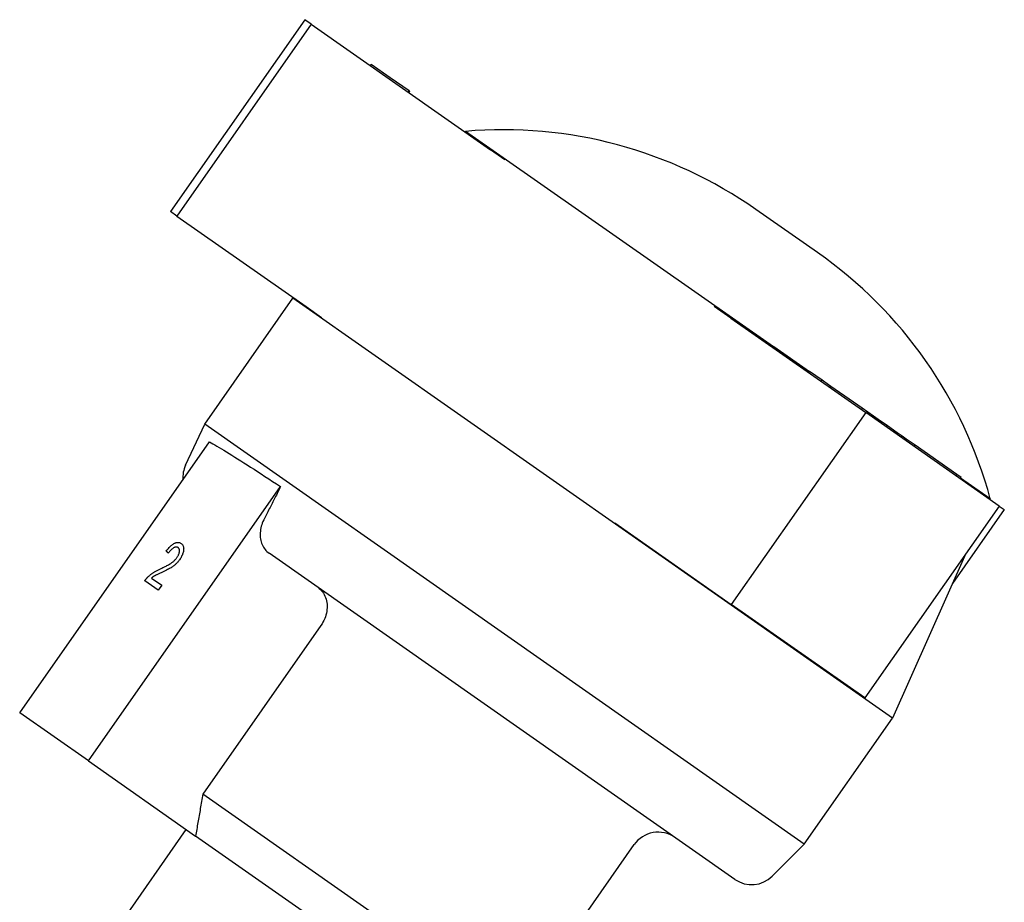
# Model space of a CAD drawing. Header units: millimetres. Extents: x -41 to 3556, y -15 to 396.
# Tile 4 of 11: x 215 to 282, y 219 to 280. Entities that reach past the tile are written whole.
import ezdxf

# ---------------------------------------------------------------- set-up
doc = ezdxf.new("R2010")
doc.units = ezdxf.units.MM
doc.layers.add('DETAIL', color=2, linetype='Continuous')

msp = doc.modelspace()

# ---------------------------------------------------------------- linework, layer by layer
at = {"layer": 'DETAIL'}
for p, q in [((234.511, 279.751), (225.334, 266.645)), ((234.951, 279.443), (225.774, 266.337)), ((234.951, 279.443), (234.511, 279.751)), ((234.951, 279.443), (247.21, 270.859)), ((238.996, 276.611), (239.054, 276.693)), ((240.358, 275.779), (239.054, 276.693)), ((241.636, 274.885), (240.358, 275.779)), ((241.578, 274.803), (241.636, 274.885)), ((241.581, 274.801), (241.639, 274.882)), ((241.586, 274.798), (241.643, 274.879)), ((241.588, 274.796), (241.645, 274.878)), ((241.592, 274.793), (241.649, 274.875)), ((241.6, 274.788), (241.657, 274.87)), ((241.604, 274.785), (241.661, 274.867)), ((241.608, 274.782), (241.665, 274.864)), ((241.623, 274.772), (241.68, 274.853)), ((241.636, 274.885), (241.636, 274.885)), ((241.639, 274.882), (241.636, 274.885)), ((241.643, 274.879), (241.639, 274.882)), ((241.645, 274.878), (241.643, 274.879)), ((241.649, 274.875), (241.645, 274.878)), ((241.657, 274.87), (241.649, 274.875)), ((241.661, 274.867), (241.657, 274.87)), ((241.665, 274.864), (241.661, 274.867)), ((241.68, 274.853), (241.665, 274.864)), ((245.49, 272.124), (245.454, 272.089)), ((266.526, 257.395), (245.49, 272.124)), ((248.191, 270.173), (247.21, 270.859)), ((225.774, 266.337), (225.334, 266.645)), ((225.774, 266.337), (234.599, 260.158)), ((269.544, 263.839), (265.329, 266.791)), ((227.68, 252.122), (233.702, 260.723)), ((233.739, 260.759), (233.702, 260.723)), ((274.66, 232.045), (233.702, 260.723)), ((234.599, 260.158), (235.664, 259.412)), ((263.616, 259.372), (262.488, 260.161)), ((263.616, 259.372), (272.829, 252.921)), ((266.498, 257.354), (266.555, 257.436)), ((266.555, 257.436), (268.992, 255.729)), ((268.935, 255.647), (268.992, 255.729)), ((269.856, 255.125), (268.992, 255.729)), ((269.798, 255.043), (269.856, 255.125)), ((269.95, 255.059), (269.856, 255.125)), ((270.451, 254.708), (269.95, 255.059)), ((270.394, 254.626), (270.451, 254.708)), ((271.994, 253.628), (270.451, 254.708)), ((272.593, 253.208), (271.994, 253.628)), ((272.829, 252.921), (263.651, 239.815)), ((272.536, 253.126), (272.593, 253.208)), ((273.356, 252.674), (272.593, 253.208)), ((281.95, 246.534), (272.829, 252.921)), ((273.299, 252.592), (273.356, 252.674)), ((273.687, 252.442), (273.356, 252.674)), ((273.63, 252.36), (273.687, 252.442)), ((274.314, 252.003), (273.687, 252.442)), ((226.372, 249.318), (227.68, 252.122)), ((268.637, 223.444), (227.68, 252.122)), ((274.256, 251.921), (274.314, 252.003)), ((274.98, 251.537), (274.314, 252.003)), ((215.041, 232.407), (228.001, 250.916)), ((274.922, 251.455), (274.98, 251.537)), ((275.31, 251.305), (274.98, 251.537)), ((275.253, 251.223), (275.31, 251.305)), ((275.602, 251.101), (275.31, 251.305)), ((275.545, 251.019), (275.602, 251.101)), ((276.206, 250.679), (275.602, 251.101)), ((276.148, 250.597), (276.206, 250.679)), ((279.059, 248.68), (276.206, 250.679)), ((279.002, 248.598), (279.059, 248.68)), ((279.343, 248.482), (279.059, 248.68)), ((279.285, 248.4), (279.343, 248.482)), ((281.341, 247.021), (279.314, 248.441)), ((219.738, 229.118), (232.862, 247.86)), ((281.341, 247.021), (281.32, 246.975)), ((281.95, 246.534), (272.773, 233.428)), ((282.297, 246.291), (278.764, 241.245)), ((281.95, 246.534), (282.297, 246.291)), ((255.685, 245.393), (257.002, 244.471)), ((257.002, 244.471), (263.651, 239.815)), ((226.067, 243.982), (226.067, 243.982)), ((225.19, 243.307), (225.19, 243.307)), ((263.888, 221.031), (232.077, 243.306)), ((279.672, 243.281), (274.66, 232.045)), ((224.047, 241.613), (224.746, 241.123)), ((224.509, 240.784), (223.586, 241.431)), ((224.746, 241.123), (224.509, 240.784)), ((224.746, 241.123), (224.509, 240.784)), ((224.509, 240.784), (224.509, 240.784)), ((224.746, 241.123), (224.746, 241.123)), ((272.773, 233.428), (263.651, 239.815)), ((235.621, 238.383), (227.55, 226.856)), ((219.738, 229.118), (215.041, 232.407)), ((268.637, 223.444), (274.66, 232.045)), ((219.738, 229.118), (227.057, 223.993)), ((248.942, 211.877), (227.55, 226.856)), ((220.33, 215.735), (226.423, 224.437)), ((246.206, 210.585), (227.057, 223.993)), ((248.942, 211.877), (257.013, 223.404)), ((266.449, 221.255), (268.637, 223.444))]:
    msp.add_line(p, q, dxfattribs=at)
at = {"layer": 'DETAIL', "flags": 128}
for points in [[(228.001, 250.916), (228.117, 250.851), (228.242, 250.78), (228.375, 250.703), (228.516, 250.62), (228.665, 250.532), (228.822, 250.438), (228.987, 250.337), (229.161, 250.232), (229.342, 250.12), (229.53, 250.003), (229.727, 249.881), (229.93, 249.753), (230.14, 249.621), (230.358, 249.483), (230.582, 249.34), (230.813, 249.192), (231.05, 249.04), (231.293, 248.884), (231.542, 248.723), (231.796, 248.558), (232.055, 248.389), (232.32, 248.216), (232.589, 248.04), (232.862, 247.86)], [(232.862, 247.86), (232.814, 247.765), (232.765, 247.669), (232.717, 247.573), (232.669, 247.477), (232.62, 247.382), (232.572, 247.286), (232.524, 247.191), (232.476, 247.096), (232.427, 247), (232.379, 246.905), (232.331, 246.81), (232.283, 246.715), (232.235, 246.62), (232.187, 246.525), (232.139, 246.43), (232.091, 246.336), (232.043, 246.241), (231.995, 246.146), (231.948, 246.052), (231.9, 245.957), (231.852, 245.863), (231.804, 245.769), (231.757, 245.674), (231.709, 245.58)], [(231.709, 245.58), (231.658, 245.473), (231.613, 245.364), (231.575, 245.257), (231.543, 245.153), (231.516, 245.046), (231.495, 244.935), (231.479, 244.822), (231.469, 244.71), (231.464, 244.6), (231.465, 244.494), (231.473, 244.393), (231.487, 244.291), (231.508, 244.188), (231.534, 244.087), (231.566, 243.988), (231.602, 243.894), (231.643, 243.807), (231.689, 243.726), (231.742, 243.645), (231.801, 243.567), (231.865, 243.493), (231.933, 243.424), (232.004, 243.361), (232.077, 243.306)], [(225.051, 243.46), (225.1, 243.524), (225.149, 243.584), (225.198, 243.64), (225.246, 243.693), (225.293, 243.742), (225.34, 243.788), (225.386, 243.83), (225.432, 243.869), (225.477, 243.904), (225.522, 243.935), (225.566, 243.963), (225.609, 243.987), (225.652, 244.007), (225.694, 244.024), (225.735, 244.037), (225.776, 244.046), (225.815, 244.051), (225.854, 244.053), (225.891, 244.051), (225.928, 244.045), (225.964, 244.035), (225.999, 244.021), (226.034, 244.004), (226.067, 243.982)], [(225.86, 243.695), (225.839, 243.708), (225.817, 243.718), (225.794, 243.726), (225.771, 243.731), (225.747, 243.734), (225.722, 243.734), (225.697, 243.731), (225.671, 243.726), (225.644, 243.718), (225.616, 243.707), (225.587, 243.694), (225.558, 243.678), (225.528, 243.66), (225.498, 243.639), (225.468, 243.616), (225.438, 243.591), (225.407, 243.563), (225.377, 243.534), (225.346, 243.501), (225.315, 243.467), (225.284, 243.43), (225.253, 243.391), (225.222, 243.35), (225.19, 243.307)], [(225.86, 243.695), (225.839, 243.708), (225.817, 243.718), (225.794, 243.726), (225.771, 243.731), (225.747, 243.734), (225.722, 243.734), (225.697, 243.731), (225.671, 243.726), (225.644, 243.718), (225.616, 243.707), (225.587, 243.694), (225.558, 243.678), (225.528, 243.66), (225.498, 243.639), (225.468, 243.616), (225.438, 243.591), (225.407, 243.563), (225.377, 243.534), (225.346, 243.501), (225.315, 243.467), (225.284, 243.43), (225.253, 243.391), (225.222, 243.35), (225.19, 243.307)], [(225.782, 243.009), (225.806, 243.044), (225.828, 243.079), (225.848, 243.113), (225.867, 243.148), (225.883, 243.182), (225.899, 243.216), (225.912, 243.25), (225.924, 243.283), (225.934, 243.317), (225.942, 243.35), (225.948, 243.383), (225.953, 243.416), (225.956, 243.447), (225.958, 243.478), (225.957, 243.507), (225.954, 243.534), (225.949, 243.559), (225.942, 243.584), (225.933, 243.606), (225.922, 243.627), (225.91, 243.646), (225.895, 243.664), (225.878, 243.68), (225.86, 243.695)], [(226.067, 243.982), (226.099, 243.957), (226.128, 243.93), (226.154, 243.9), (226.176, 243.868), (226.196, 243.833), (226.211, 243.796), (226.224, 243.757), (226.233, 243.715), (226.239, 243.671), (226.241, 243.624), (226.241, 243.575), (226.236, 243.524), (226.229, 243.471), (226.219, 243.418), (226.206, 243.364), (226.191, 243.31), (226.172, 243.256), (226.151, 243.202), (226.127, 243.147), (226.1, 243.092), (226.071, 243.037), (226.038, 242.981), (226.003, 242.925), (225.965, 242.869)], [(226.067, 243.982), (226.1, 243.957), (226.128, 243.93), (226.154, 243.9), (226.176, 243.868), (226.196, 243.833), (226.211, 243.796), (226.224, 243.757), (226.233, 243.715), (226.239, 243.671), (226.242, 243.624), (226.241, 243.575), (226.236, 243.524), (226.229, 243.471), (226.219, 243.418), (226.206, 243.364), (226.191, 243.31), (226.172, 243.256), (226.151, 243.202), (226.127, 243.147), (226.1, 243.092), (226.071, 243.037), (226.038, 242.981), (226.003, 242.925), (225.965, 242.869)], [(224.667, 242.253), (224.748, 242.291), (224.825, 242.327), (224.898, 242.363), (224.968, 242.398), (225.035, 242.431), (225.098, 242.464), (225.158, 242.496), (225.214, 242.527), (225.266, 242.558), (225.315, 242.587), (225.361, 242.616), (225.402, 242.644), (225.441, 242.671), (225.479, 242.7), (225.516, 242.728), (225.551, 242.758), (225.585, 242.787), (225.617, 242.817), (225.648, 242.848), (225.678, 242.879), (225.706, 242.911), (225.733, 242.943), (225.758, 242.976), (225.782, 243.009)], [(225.965, 242.869), (225.934, 242.826), (225.902, 242.784), (225.87, 242.744), (225.836, 242.704), (225.801, 242.665), (225.765, 242.628), (225.729, 242.591), (225.691, 242.556), (225.652, 242.521), (225.611, 242.486), (225.568, 242.453), (225.523, 242.419), (225.476, 242.387), (225.427, 242.354), (225.377, 242.322), (225.325, 242.291), (225.268, 242.259), (225.205, 242.225), (225.136, 242.189), (225.061, 242.151), (224.98, 242.111), (224.892, 242.068), (224.798, 242.024), (224.699, 241.977)], [(225.965, 242.869), (225.934, 242.826), (225.902, 242.784), (225.87, 242.744), (225.836, 242.704), (225.801, 242.665), (225.765, 242.628), (225.729, 242.591), (225.691, 242.556), (225.652, 242.521), (225.611, 242.486), (225.568, 242.453), (225.523, 242.419), (225.476, 242.386), (225.427, 242.354), (225.377, 242.322), (225.325, 242.291), (225.268, 242.259), (225.206, 242.225), (225.137, 242.189), (225.061, 242.151), (224.98, 242.11), (224.892, 242.068), (224.798, 242.024), (224.699, 241.977)], [(225.19, 243.307), (225.184, 243.313), (225.178, 243.32), (225.173, 243.326), (225.167, 243.333), (225.161, 243.339), (225.155, 243.345), (225.149, 243.352), (225.143, 243.358), (225.137, 243.365), (225.131, 243.371), (225.126, 243.377), (225.12, 243.384), (225.114, 243.39), (225.108, 243.397), (225.102, 243.403), (225.097, 243.409), (225.091, 243.416), (225.085, 243.422), (225.079, 243.428), (225.073, 243.435), (225.068, 243.441), (225.062, 243.447), (225.056, 243.454), (225.051, 243.46)], [(223.776, 241.662), (223.804, 241.691), (223.833, 241.719), (223.862, 241.746), (223.892, 241.773), (223.922, 241.799), (223.953, 241.825), (223.984, 241.851), (224.016, 241.876), (224.048, 241.9), (224.081, 241.924), (224.114, 241.947), (224.148, 241.97), (224.183, 241.993), (224.219, 242.016), (224.257, 242.039), (224.296, 242.062), (224.337, 242.085), (224.379, 242.109), (224.423, 242.133), (224.469, 242.156), (224.516, 242.18), (224.565, 242.204), (224.615, 242.229), (224.667, 242.253)], [(223.586, 241.431), (223.593, 241.441), (223.601, 241.452), (223.608, 241.462), (223.615, 241.473), (223.623, 241.483), (223.63, 241.493), (223.638, 241.503), (223.646, 241.513), (223.653, 241.523), (223.661, 241.533), (223.669, 241.543), (223.677, 241.553), (223.685, 241.562), (223.693, 241.572), (223.701, 241.581), (223.709, 241.591), (223.717, 241.6), (223.725, 241.609), (223.734, 241.618), (223.742, 241.627), (223.75, 241.636), (223.759, 241.645), (223.767, 241.654), (223.776, 241.662)], [(224.699, 241.977), (224.643, 241.952), (224.592, 241.928), (224.543, 241.905), (224.498, 241.883), (224.456, 241.863), (224.417, 241.844), (224.381, 241.826), (224.349, 241.809), (224.319, 241.794), (224.293, 241.779), (224.27, 241.767), (224.251, 241.755), (224.233, 241.744), (224.215, 241.733), (224.197, 241.722), (224.18, 241.71), (224.162, 241.699), (224.145, 241.687), (224.128, 241.675), (224.112, 241.663), (224.095, 241.651), (224.079, 241.638), (224.063, 241.626), (224.047, 241.613)], [(224.699, 241.977), (224.643, 241.952), (224.592, 241.928), (224.543, 241.905), (224.498, 241.883), (224.456, 241.863), (224.417, 241.843), (224.381, 241.826), (224.349, 241.809), (224.319, 241.793), (224.293, 241.779), (224.27, 241.767), (224.251, 241.755), (224.233, 241.744), (224.215, 241.733), (224.197, 241.722), (224.18, 241.71), (224.162, 241.699), (224.145, 241.687), (224.128, 241.675), (224.112, 241.663), (224.095, 241.65), (224.079, 241.638), (224.063, 241.625), (224.047, 241.613)], [(235.422, 240.964), (235.504, 240.901), (235.583, 240.828), (235.659, 240.748), (235.729, 240.663), (235.793, 240.573), (235.847, 240.482), (235.895, 240.385), (235.936, 240.28), (235.972, 240.169), (236.001, 240.054), (236.023, 239.938), (236.037, 239.824), (236.042, 239.708), (236.04, 239.585), (236.03, 239.459), (236.013, 239.332), (235.989, 239.207), (235.959, 239.086), (235.921, 238.968), (235.873, 238.846), (235.819, 238.724), (235.757, 238.605), (235.691, 238.49), (235.621, 238.383)], [(227.55, 226.856), (227.528, 226.73), (227.506, 226.606), (227.485, 226.481), (227.464, 226.358), (227.442, 226.234), (227.421, 226.112), (227.4, 225.99), (227.379, 225.868), (227.358, 225.747), (227.337, 225.627), (227.317, 225.507), (227.296, 225.387), (227.276, 225.268), (227.255, 225.15), (227.235, 225.032), (227.215, 224.914), (227.195, 224.798), (227.175, 224.681), (227.155, 224.565), (227.135, 224.45), (227.115, 224.335), (227.096, 224.221), (227.076, 224.107), (227.057, 223.993)]]:
    msp.add_lwpolyline(points, dxfattribs=at)
at = {"layer": 'DETAIL'}
for centre, radius, start, end in [((248.065, 242.136), 30.098, 55, 94.90677), ((252.281, 239.184), 30.098, 15.09323, 55), ((228.184, 248.473), 1.999, 155, 184.13208), ((258.651, 222.257), 1.999, 55, 145), ((265.035, 222.669), 1.999, 235, 315)]:
    msp.add_arc(centre, radius, start, end, dxfattribs=at)

doc.saveas('drawing.dxf')
